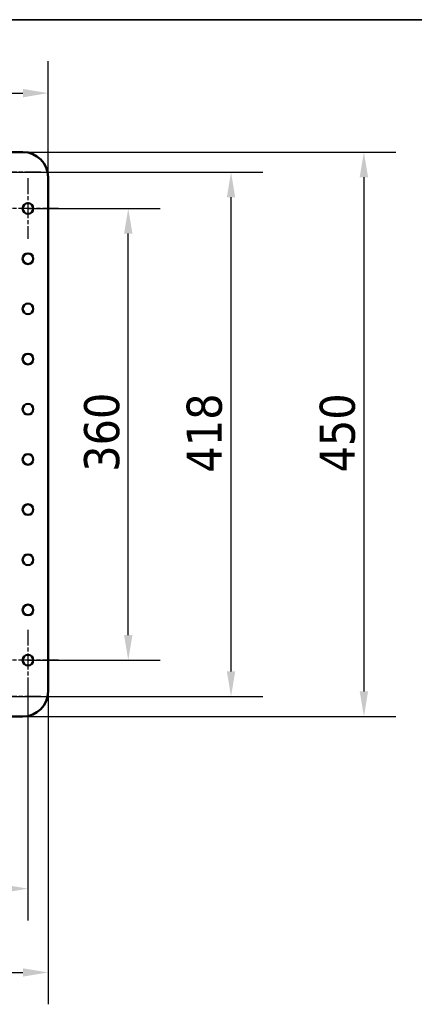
# Model space of a CAD drawing. Header units: millimetres. Extents: x 40 to 4804, y -323 to 2338.
# Tile 21 of 36: x 1387 to 1702, y 1551 to 2336. Entities that reach past the tile are written whole.
import ezdxf

# ---------------------------------------------------------------- set-up
doc = ezdxf.new("R2010")
doc.units = ezdxf.units.MM
doc.header["$LTSCALE"] = 8
doc.linetypes.add('CHAIN', pattern=[0.3543, 0.2362, -0.0295, 0.0591, -0.0295])
for name, color, linetype, lineweight in [('Border (ISO)', 7, 'Continuous', 70), ('Center Mark (ISO)', 7, 'Continuous', 25), ('Dimension (ISO)', 7, 'Continuous', 25), ('Visible (ISO)', 7, 'Continuous', 50)]:
    doc.layers.add(name, color=color, linetype=linetype, lineweight=lineweight)
doc.styles.add('Note Text (ISO)', font='tahoma.ttf')
doc.dimstyles.new('Default (ISO)', dxfattribs={"dimscale": 8, "dimtxt": 3.5, "dimasz": 2.5, "dimexe": 3.175, "dimexo": 0, "dimgap": 0.762, "dimtad": 1, "dimtoh": 1, "dimrnd": 1e-08, "dimzin": 0, "dimtxsty": 'Note Text (ISO)', "dimcen": 0.09, "dimdle": 10, "dimclrd": 256, "dimclre": 256, "dimclrt": 256, "dimazin": 0, "dimtfac": 1.001486, "dimtmove": 0, "dimatfit": 3, "dimfxl": 1, "dimtolj": 1, "dimtzin": 0, "dimlwd": -1, "dimlwe": -1, "dimarcsym": 0})

# ---------------------------------------------------------------- blocks, each defined once
blk = doc.blocks.new('*D38')
at = {"layer": 'Defpoints', "color": 0, "transparency": 16777216}
for p in [(1409.62, 2277.45), (899.42, 2236.95), (1409.62, 2210.45)]:
    blk.add_point(p, dxfattribs=at)
at = {"layer": 'Dimension (ISO)', "transparency": 16777216}
for p, q in [((899.42, 2236.95), (899.42, 2302.85)), ((1409.62, 2210.45), (1409.62, 2302.85)), ((919.42, 2277.45), (1389.62, 2277.45))]:
    blk.add_line(p, q, dxfattribs=at)
for points in [[(919.42, 2280.79), (919.42, 2274.12), (899.42, 2277.45)], [(1389.62, 2280.79), (1389.62, 2274.12), (1409.62, 2277.45)]]:
    blk.add_solid(points, dxfattribs=at)
at = {"layer": 'Dimension (ISO)', "transparency": 16777216, "insert": (1124.93, 2312.7), "char_height": 28, "attachment_point": 1, "style": 'Note Text (ISO)'}
blk.add_mtext('\\A1;510', dxfattribs=at)
blk = doc.blocks.new('*D41')
at = {"layer": 'Defpoints', "color": 0, "transparency": 16777216}
for p in [(925.62, 1801.2), (1393.62, 1801.2), (1393.62, 1643.25)]:
    blk.add_point(p, dxfattribs=at)
at = {"layer": 'Dimension (ISO)', "transparency": 16777216}
for p, q in [((925.62, 1801.2), (925.62, 1617.85)), ((1393.62, 1801.2), (1393.62, 1617.85)), ((945.62, 1643.25), (1373.62, 1643.25))]:
    blk.add_line(p, q, dxfattribs=at)
for points in [[(945.62, 1646.58), (945.62, 1639.91), (925.62, 1643.25)], [(1373.62, 1646.58), (1373.62, 1639.91), (1393.62, 1643.25)]]:
    blk.add_solid(points, dxfattribs=at)
at = {"layer": 'Dimension (ISO)', "transparency": 16777216, "insert": (1129.15, 1678.62), "char_height": 28, "attachment_point": 1, "style": 'Note Text (ISO)'}
blk.add_mtext('\\A1;468', dxfattribs=at)
blk = doc.blocks.new('*D42')
at = {"layer": 'Defpoints', "color": 0, "transparency": 16777216}
for p in [(909.62, 1800.45), (1409.62, 1800.45), (1409.62, 1576.45)]:
    blk.add_point(p, dxfattribs=at)
at = {"layer": 'Dimension (ISO)', "transparency": 16777216}
for p, q in [((909.62, 1800.45), (909.62, 1551.05)), ((1409.62, 1800.45), (1409.62, 1551.05)), ((929.62, 1576.45), (1389.62, 1576.45))]:
    blk.add_line(p, q, dxfattribs=at)
for points in [[(929.62, 1579.78), (929.62, 1573.11), (909.62, 1576.45)], [(1389.62, 1579.78), (1389.62, 1573.11), (1409.62, 1576.45)]]:
    blk.add_solid(points, dxfattribs=at)
at = {"layer": 'Dimension (ISO)', "transparency": 16777216, "insert": (1130.03, 1611.69), "char_height": 28, "attachment_point": 1, "style": 'Note Text (ISO)'}
blk.add_mtext('\\A1;500', dxfattribs=at)
blk = doc.blocks.new('*D43')
at = {"layer": 'Defpoints', "color": 0, "transparency": 16777216}
for p in [(1393.62, 2185.45), (1473.62, 2185.45), (1393.62, 1825.45)]:
    blk.add_point(p, dxfattribs=at)
at = {"layer": 'Dimension (ISO)', "transparency": 16777216}
for p, q in [((1393.62, 2185.45), (1499.02, 2185.45)), ((1473.62, 1845.45), (1473.62, 2165.45)), ((1393.62, 1825.45), (1499.02, 1825.45))]:
    blk.add_line(p, q, dxfattribs=at)
for points in [[(1470.28, 2165.45), (1476.95, 2165.45), (1473.62, 2185.45)], [(1470.28, 1845.45), (1476.95, 1845.45), (1473.62, 1825.45)]]:
    blk.add_solid(points, dxfattribs=at)
at = {"layer": 'Dimension (ISO)', "transparency": 16777216, "insert": (1438.36, 1975.6), "char_height": 28, "attachment_point": 1, "rotation": 90, "style": 'Note Text (ISO)'}
blk.add_mtext('\\A1;360', dxfattribs=at)
blk = doc.blocks.new('*D44')
at = {"layer": 'Defpoints', "color": 0, "transparency": 16777216}
for p in [(1379.62, 2214.45), (1555.62, 2214.45), (1379.62, 1796.45)]:
    blk.add_point(p, dxfattribs=at)
at = {"layer": 'Dimension (ISO)', "transparency": 16777216}
for p, q in [((1379.62, 2214.45), (1581.02, 2214.45)), ((1555.62, 1816.45), (1555.62, 2194.45)), ((1379.62, 1796.45), (1581.02, 1796.45))]:
    blk.add_line(p, q, dxfattribs=at)
for points in [[(1552.28, 2194.45), (1558.95, 2194.45), (1555.62, 2214.45)], [(1552.28, 1816.45), (1558.95, 1816.45), (1555.62, 1796.45)]]:
    blk.add_solid(points, dxfattribs=at)
at = {"layer": 'Dimension (ISO)', "transparency": 16777216, "insert": (1520.24, 1974.98), "char_height": 28, "attachment_point": 1, "rotation": 90, "style": 'Note Text (ISO)'}
blk.add_mtext('\\A1;418', dxfattribs=at)
blk = doc.blocks.new('*D45')
at = {"layer": 'Defpoints', "color": 0, "transparency": 16777216}
for p in [(1389.62, 2230.45), (1389.62, 1780.45), (1661.62, 1780.45)]:
    blk.add_point(p, dxfattribs=at)
at = {"layer": 'Dimension (ISO)', "transparency": 16777216}
for p, q in [((1389.62, 2230.45), (1687.02, 2230.45)), ((1661.62, 2210.45), (1661.62, 1800.45)), ((1389.62, 1780.45), (1687.02, 1780.45))]:
    blk.add_line(p, q, dxfattribs=at)
for points in [[(1658.28, 2210.45), (1664.95, 2210.45), (1661.62, 2230.45)], [(1658.28, 1800.45), (1664.95, 1800.45), (1661.62, 1780.45)]]:
    blk.add_solid(points, dxfattribs=at)
at = {"layer": 'Dimension (ISO)', "transparency": 16777216, "insert": (1626.37, 1975.07), "char_height": 28, "attachment_point": 1, "rotation": 90, "style": 'Note Text (ISO)'}
blk.add_mtext('\\A1;450', dxfattribs=at)
blk = doc.blocks.new('Borders OMS Border')
at = {"layer": 'Border (ISO)', "linetype": 'Continuous', "lineweight": 35}
blk.add_line((5, 292), (415, 292), dxfattribs=at)

msp = doc.modelspace()

# ---------------------------------------------------------------- linework, layer by layer
at = {"layer": 'Center Mark (ISO)', "linetype": 'CHAIN', "ltscale": 6.736595}
for p, q in [((1403.868, 2214.445), (1355.368, 2214.445)), ((1393.618, 2209.695), (1393.618, 2161.195)), ((1417.868, 2185.445), (1369.368, 2185.445)), ((1393.618, 1849.695), (1393.618, 1801.195)), ((1417.868, 1825.445), (1369.368, 1825.445)), ((1403.868, 1796.445), (1355.368, 1796.445))]:
    msp.add_line(p, q, dxfattribs=at)
at = {"layer": 'Visible (ISO)'}
for p, q in [((1389.618, 2230.445), (1117.118, 2230.445)), ((1409.618, 1800.445), (1409.618, 2210.445)), ((929.618, 1780.445), (1389.618, 1780.445))]:
    msp.add_line(p, q, dxfattribs=at)
for centre in [(1393.618, 2185.445), (1393.618, 2145.445), (1393.618, 2105.445), (1393.618, 2065.445), (1393.618, 2025.445), (1393.618, 1985.445), (1393.618, 1945.445), (1393.618, 1905.445), (1393.618, 1865.445), (1393.618, 1825.445)]:
    msp.add_circle(centre, 4.25, dxfattribs=at)
for centre, start, end in [((1389.618, 2210.445), 0, 90), ((1389.618, 1800.445), 270, 0)]:
    msp.add_arc(centre, 20, start, end, dxfattribs=at)

# ---------------------------------------------------------------- block references
at = {"xscale": 8, "yscale": 8, "zscale": 8}
msp.add_blockref('Borders OMS Border', (0, 0), dxfattribs=at)

# ---------------------------------------------------------------- dimensions: what is measured, and where the dimension line sits
at = {"layer": 'Dimension (ISO)'}
dim = msp.add_linear_dim(base=(1409.618, 2277.452), p1=(899.418, 2236.945), p2=(1409.618, 2210.445), dimstyle='Default (ISO)', override={"dimgap": 0.762, "dimtoh": 0, "dimdec": 0, "dimtol": 0, "dimlim": 0, "dimtp": 0, "dimtm": 0, "dimtdec": 2, "dimtofl": 0, "dimatfit": 1}, dxfattribs=at)
dim.commit()
dim.dimension.update_dxf_attribs({"geometry": '*D38', "text_midpoint": (1154.518, 2277.452), "dimtype": 160})
for base, p1, p2, angle, picture, middle in [((1661.618, 1780.445), (1389.618, 2230.445), (1389.618, 1780.445), 90, '*D45', (1661.618, 2005.445)), ((1555.618, 2214.445), (1379.618, 1796.445), (1379.618, 2214.445), 90, '*D44', (1555.618, 2005.445)), ((1473.618, 2185.445), (1393.618, 1825.445), (1393.618, 2185.445), 90, '*D43', (1473.618, 2005.445)), ((1409.618, 1576.445), (909.618, 1800.445), (1409.618, 1800.445), 180, '*D42', (1159.618, 1576.445)), ((1393.618, 1643.248), (925.618, 1801.195), (1393.618, 1801.195), 180, '*D41', (1159.618, 1643.248))]:
    dim = msp.add_linear_dim(base=base, p1=p1, p2=p2, angle=angle, dimstyle='Default (ISO)', override={"dimgap": 0.762, "dimtoh": 0, "dimdec": 0, "dimtol": 0, "dimlim": 0, "dimtp": 0, "dimtm": 0, "dimtdec": 2, "dimtofl": 0, "dimatfit": 1}, dxfattribs=at)
    dim.commit()
    dim.dimension.update_dxf_attribs({"geometry": picture, "text_midpoint": middle, "dimtype": 160})

doc.saveas('drawing.dxf')
